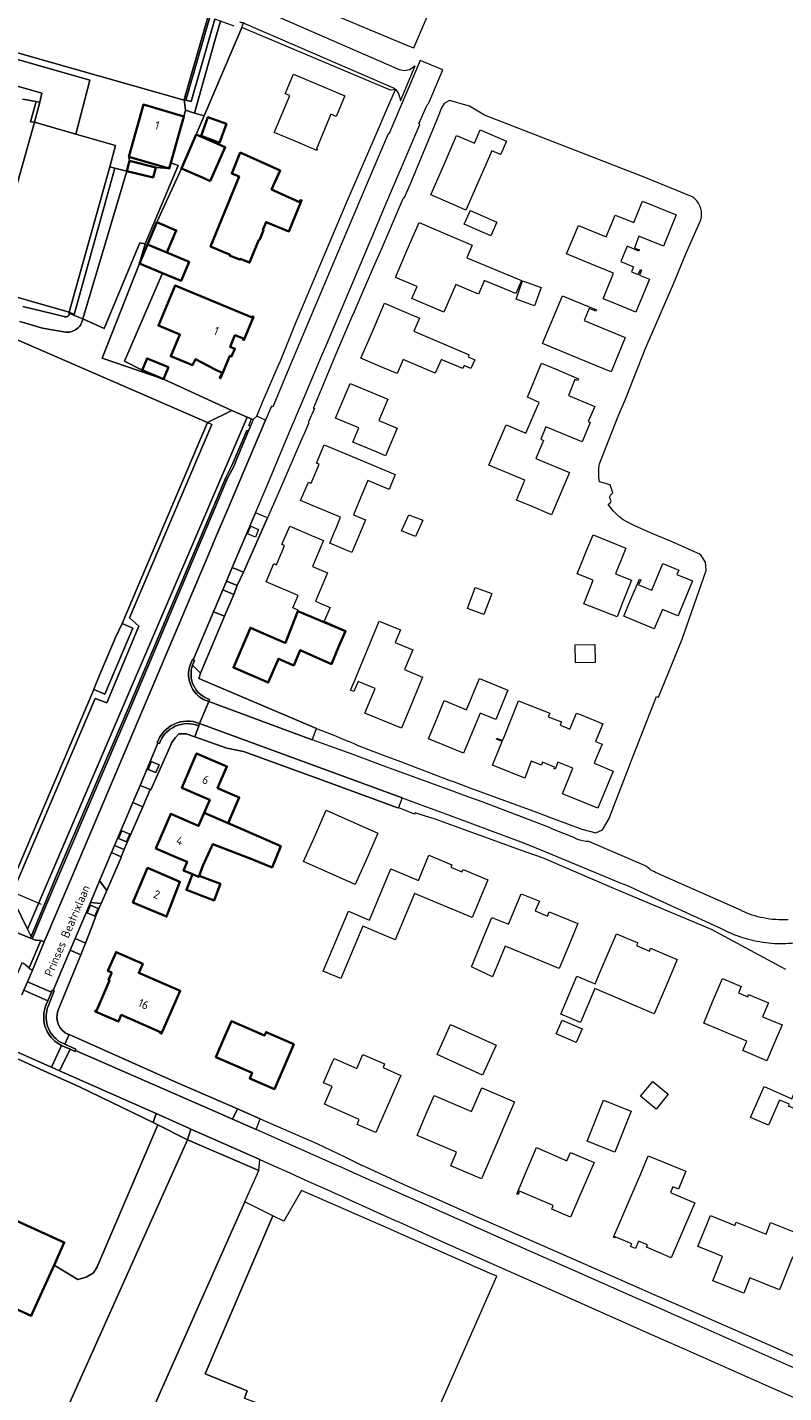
# Model space of a CAD drawing. Extents: x 184422 to 186971, y 345860 to 349088.
# Tile 20 of 59: x 185960 to 186121, y 346821 to 347111. Entities that reach past the tile are written whole.
import ezdxf
from ezdxf.enums import TextEntityAlignment as Align

# ---------------------------------------------------------------- set-up
doc = ezdxf.new("R2010")
doc.units = 0
for name, color, linetype, lineweight in [('B-WE-GR-BEPLANTING_CULTUUR_BODEMBEDEKKER-GV', 90, 'Continuous', 18), ('B-WE-GR-BEPLANTING_CULTUUR_BOSPLANTSOEN-GV', 90, 'Continuous', 18), ('B-WE-GR-BEPLANTING_CULTUUR_HEESTERS-GV', 90, 'Continuous', 18), ('B-WE-GR-GRAS-GV', 60, 'Continuous', 13), ('B-WE-IE-TERREINAFSCHEIDING_KUNSTMATIG_HEKWERK-G', 20, 'IE-TERREINAFSCHEIDING-KUNSTMATIG', 18), ('B-WE-OG-BEBOUWING-GV', 7, 'Continuous', 35), ('B-WE-OG-BEBOUWING-T18', 1, 'Continuous', 18), ('B-WE-OG-BEBOUWING_SCHUUR-GV', 7, 'Continuous', 35), ('B-WE-OG-TERREIN_CULTUURSCHEIDING-GV', 7, 'Continuous', 18), ('B-WE-OG-TERREIN_ERF-GV', 7, 'Continuous', 18), ('B-WE-OG-TOPOGRAFIE-T18', 1, 'Continuous', 18), ('B-WE-OG-WEG-GV', 7, 'Continuous', 18), ('B-WE-VH-VERHARDING_ASFALT-GV', 252, 'Continuous', 18), ('B-WE-VH-VERHARDING_BETONSTRAATSTEEN-GV', 252, 'Continuous', 18), ('B-WE-VH-VERHARDING_GESLOTEN-GV', 252, 'Continuous', 18), ('B-WE-VH-VERHARDING_HALFVERHARDING-GV', 252, 'Continuous', 18), ('B-WE-VH-VERHARDING_HALFVERHARDING_GRIND-GV', 252, 'Continuous', 18), ('B-WE-VH-VERHARDING_OPEN-GV', 252, 'Continuous', 18), ('B-WE-VH-VERHARDING_TEGEL-GV', 252, 'Continuous', 18)]:
    doc.layers.add(name, color=color, linetype=linetype, lineweight=lineweight)
doc.styles.add('NLCS-ISO-M1000-T18', font='NLCS-ISO.ttf', dxfattribs={"height": 1.8})
doc.linetypes.add('IE-TERREINAFSCHEIDING-KUNSTMATIG', pattern='A,4,[82,NLCS.SHX,S=0.75,R=90,X=0,Y=0],4,-2', length=10)

msp = doc.modelspace()

# ---------------------------------------------------------------- linework, layer by layer
at = {"layer": 'B-WE-GR-BEPLANTING_CULTUUR_BODEMBEDEKKER-GV', "flags": 128}
for points in [[(185985.711, 346953.675), (185987.368, 346952.972), (185988.065, 346954.613), (185986.409, 346955.317)], [(185979.464, 346938.974), (185981.116, 346938.258), (185981.827, 346939.901), (185980.176, 346940.616)], [(185972.759, 346923.169), (185974.415, 346922.465), (185975.116, 346924.113), (185973.459, 346924.818)]]:
    msp.add_lwpolyline(points, close=True, dxfattribs=at)
at = {"layer": 'B-WE-GR-BEPLANTING_CULTUUR_BOSPLANTSOEN-GV', "flags": 128}
msp.add_lwpolyline([(185951.795, 346860.366), (185967.929, 346853.088), (185965.737, 346848.23), (185970.783, 346845.202), (185972.6, 346845.68), (185974.134, 346846.637), (185974.941, 346847.881), (185987.807, 346878.094), (185986.777, 346878.617), (185971.189, 346886.189), (185964.368, 346889.244), (185923.33, 346907.9)], dxfattribs=at)
at = {"layer": 'B-WE-GR-BEPLANTING_CULTUUR_HEESTERS-GV', "flags": 128}
for points in [[(185927.964, 347133.731), (185998.52, 347113.835), (185993.398, 347096.094), (185993.783, 347095.985), (185999.016, 347114.11), (185963.298, 347124.183), (185928.068, 347134.117)], [(185962.722, 347095.528), (185961.968, 347095.715), (185960.777, 347091.398), (185961.579, 347091.292)], [(186007.062, 347025.645), (186006.698, 347025.729), (186003.551, 347018.272), (186002.273, 347015.743), (185999.632, 347009.503), (185995.675, 347000.156), (185981.259, 346966.105), (185966.299, 346931.093), (185960.853, 346918.109), (185960.759, 346917.797), (185961.097, 346917.656), (185964.019, 346924.623), (185966.664, 346930.93), (185981.613, 346965.915), (185996.043, 347000), (186000, 347009.347), (186002.637, 347015.576), (186003.915, 347018.106), (186004.563, 347019.699)]]:
    msp.add_lwpolyline(points, close=True, dxfattribs=at)
at = {"layer": 'B-WE-GR-GRAS-GV', "flags": 128}
for points in [[(185942.898, 346751.353), (185954.534, 346748.053), (185956.42, 346747.544), (185957.364, 346747.289), (185959.956, 346754.93), (185961.98, 346760.692), (185970.099, 346780.109), (186006.26, 346861.702), (186009.226, 346868.394), (185994.082, 346874.908), (185950.656, 346778.067), (185943.414, 346761.918), (185939.765, 346753.78), (185941.12, 346752.076)], [(186038.212, 346855.405), (186037.276, 346855.817), (186018.355, 346864.144), (186014.54, 346857.616), (186012.236, 346858.752), (185997.885, 346825.138), (186006.799, 346821.53), (186006.219, 346819.984), (186042.412, 346806.369), (186059.838, 346845.878), (186058.296, 346846.566)]]:
    msp.add_lwpolyline(points, close=True, dxfattribs=at)
at = {"layer": 'B-WE-IE-TERREINAFSCHEIDING_KUNSTMATIG_HEKWERK-G', "flags": 128}
msp.add_lwpolyline([(185956.094, 346927.989), (185963.029, 346925.038)], dxfattribs=at)
at = {"layer": 'B-WE-OG-BEBOUWING-GV', "flags": 128}
for points in [[(185981.625, 347083.944), (185990.222, 347081.443), (185990.555, 347082.626), (185993.34, 347092.526), (185984.743, 347095.027)], [(185998.949, 347078.776), (186002.095, 347086.012), (185995.969, 347088.675), (185993.478, 347082.942), (185992.825, 347081.438), (185997.41, 347079.445)], [(186005.294, 347084.813), (186003.489, 347080.379), (186005.071, 347079.735), (185999.003, 347064.831), (186002.182, 347063.537), (186003.108, 347063.16), (186003.025, 347062.956), (186005.229, 347062.058), (186005.312, 347062.261), (186007.312, 347061.446), (186009.278, 347066.271), (186009.399, 347066.222), (186010.255, 347068.324), (186010.135, 347068.373), (186010.818, 347070.049), (186015.661, 347068.075), (186018.347, 347074.665), (186018.115, 347074.764), (186017.91, 347074.31), (186013.353, 347076.368), (186011.958, 347076.997), (186013.761, 347080.989)], [(185985.61, 347065.266), (185989.697, 347063.557), (185991.705, 347068.272), (185987.61, 347070.048)], [(185992.032, 347057.846), (185992.757, 347057.543), (185994.442, 347061.573), (185990.527, 347063.21), (185989.697, 347063.557), (185985.61, 347065.266), (185983.929, 347061.247), (185988.803, 347059.201)], [(186007.822, 347049.772), (186003.209, 347051.701), (185991.508, 347056.594), (185987.931, 347048.04), (185992.485, 347046.135), (185990.554, 347041.516), (185995.136, 347039.6), (185995.802, 347040.892), (185997.02, 347040.265), (186000, 347038.73), (186001.465, 347037.976), (186000.943, 347036.962), (186001.146, 347036.858), (186003.111, 347041.634), (186003.47, 347041.482), (186004.166, 347043.129), (186003.167, 347043.519), (186004.162, 347045.988), (186005.994, 347045.275), (186005.886, 347045.06), (186006.095, 347044.942), (186008.156, 347049.871), (186007.907, 347049.975)], [(186011.077, 346972.185), (186011.247, 346972.111), (186013.424, 346977.21), (186016.672, 346975.792), (186018.072, 346979.034), (186024.694, 346976.057), (186026.295, 346979.839), (186027.648, 346983.034), (186017.541, 346987.285), (186016.27, 346984.037), (186014.908, 346980.557), (186014.65, 346980.669), (186007.457, 346983.775), (186003.862, 346975.312)], [(185997.649, 346944.46), (186002.71, 346942.215), (186005.085, 346947.725), (186000.493, 346949.704), (186002.477, 346954.305), (186000, 346955.373), (185996.037, 346957.081), (185992.892, 346949.767), (185997.485, 346947.792), (185998.833, 346947.212)], [(186002.71, 346942.215), (185997.649, 346944.46), (185996.443, 346941.655), (185995.126, 346942.219), (185990.529, 346944.186), (185987.378, 346936.82), (185991.975, 346934.853), (185994.043, 346933.99), (185993.251, 346932.186), (185995.14, 346931.386), (185996.462, 346930.797), (185996.562, 346931.06), (185997.368, 346933.173), (185999.234, 346937.167), (185999.459, 346937.759), (186007.783, 346934.583), (186012.077, 346932.829), (186013.934, 346937.375), (186009.762, 346939.174)], [(185990.22, 346930.742), (185985.62, 346932.702), (185982.507, 346925.396), (185987.107, 346923.436), (185989.651, 346922.352), (185992.482, 346929.771)], [(185996.562, 346931.06), (185996.462, 346930.797), (185995.14, 346931.386), (185993.863, 346928.038), (185999.739, 346925.796), (186000.904, 346928.85), (186001.088, 346929.333)], [(185978.017, 346910.446), (185977.352, 346908.852), (185977.549, 346908.752), (185974.772, 346902.331), (185974.568, 346902.412), (185974.472, 346902.194), (185979.415, 346900.05), (185980.02, 346901.445), (185988.368, 346897.824), (185988.281, 346897.622), (185988.602, 346897.483), (185990.591, 346902.07), (185992.548, 346906.583), (185983.745, 346910.4), (185984.585, 346912.338), (185983.497, 346912.813), (185978.915, 346914.814), (185977.176, 346910.831)], [(186016.715, 346895.234), (186010.802, 346897.8), (186010.499, 346897.102), (186003.465, 346900.154), (186002.137, 346897.092), (186000.134, 346892.475), (186007.872, 346889.118), (186007.346, 346887.917), (186012.572, 346885.657), (186014.557, 346890.246)]]:
    msp.add_lwpolyline(points, close=True, dxfattribs=at)
msp.add_lwpolyline([(185948.914, 346842.909), (185960.899, 346837.503), (185961.455, 346838.736), (185965.737, 346848.23), (185967.929, 346853.088), (185951.795, 346860.366)], dxfattribs=at)
at = {"layer": 'B-WE-OG-BEBOUWING_SCHUUR-GV', "flags": 128}
for points in [[(185996.974, 347088.359), (186000.885, 347086.915), (186002.368, 347090.933), (185998.457, 347092.377)], [(185986.815, 347079.511), (185987.347, 347081.671), (185981.759, 347083.048), (185981.227, 347080.888)], [(185988.993, 347036.679), (185990.04, 347039.181), (185985.514, 347041.074), (185984.473, 347038.569)]]:
    msp.add_lwpolyline(points, close=True, dxfattribs=at)
at = {"layer": 'B-WE-OG-TERREIN_CULTUURSCHEIDING-GV', "flags": 128}
for points in [[(185970.383, 347088.762), (185973.347, 347100.238), (185937.874, 347110.341), (185935.899, 347105.251), (185963.168, 347097.428), (185962.722, 347095.528), (185961.579, 347091.292)], [(185968.889, 347050.79), (185968.996, 347050.593), (185971.861, 347049.465), (185981.227, 347080.888), (185978.686, 347081.523), (185970.154, 347050.877), (185970.017, 347050.385), (185968.941, 347050.927)], [(185985.141, 347065.426), (185992.104, 347082.076), (185990.555, 347082.626), (185990.222, 347081.443), (185987.347, 347081.671), (185986.815, 347079.511), (185981.227, 347080.888), (185971.861, 347049.465), (185976.373, 347047.437), (185983.95, 347065.606)], [(185983.929, 347061.247), (185975.997, 347041.118), (185988.993, 347036.679), (185984.473, 347038.569), (185980.752, 347040.476), (185988.803, 347059.201)], [(185932.249, 347056.086), (185932.101, 347055.739), (185893.469, 346965.237), (185891.557, 346960.788), (185889.641, 346956.26), (185956.094, 346927.989), (185974.193, 346970.644), (185974.221, 346970.711), (185975.435, 346973.7), (185978.822, 346981.686), (185980.19, 346984.68), (185998.322, 347027.405), (185936.54, 347054.262)], [(186003.511, 347029.966), (185998.322, 347027.405), (185999.243, 347027.014), (185981.805, 346985.926), (185983.787, 346984.135), (185976.958, 346967.816), (185974.469, 346968.735), (185957.015, 346927.598), (185956.094, 346927.989), (185960.106, 346919.659), (186006.8, 347028.585)], [(185960.853, 346918.109), (185966.299, 346931.093), (185981.259, 346966.105), (185995.675, 347000.156), (185999.632, 347009.503), (186002.273, 347015.743), (186003.551, 347018.272), (186006.698, 347025.729), (186007.062, 347025.645), (186007.487, 347026.658), (186007.134, 347026.717), (186007.737, 347028.191), (186006.8, 347028.585), (185960.106, 346919.659)], [(185961.097, 346917.656), (185961.781, 346917.37), (185962.007, 346917.356), (185962.954, 346917.287), (185963.681, 346916.994), (185969.273, 346930.147), (185986.157, 346970.093), (185998.836, 347000), (186000, 347002.745), (186002.594, 347008.863), (186010.663, 347027.949), (186008.808, 347028.772), (186008.072, 347028.05), (186007.487, 347026.658), (186007.062, 347025.645), (186004.563, 347019.699), (186003.915, 347018.106), (186002.637, 347015.576), (186000, 347009.347), (185996.043, 347000), (185981.613, 346965.915), (185966.664, 346930.93), (185964.019, 346924.623)], [(185974.193, 346970.644), (185956.094, 346927.989), (185957.015, 346927.598), (185974.469, 346968.735), (185976.958, 346967.816), (185983.787, 346984.135), (185981.805, 346985.926), (185999.243, 347027.014), (185998.322, 347027.405), (185980.19, 346984.68), (185982.492, 346983.716), (185976.519, 346969.659)], [(185886.678, 346949.33), (185888.721, 346948.443), (185890.884, 346953.426), (185955.216, 346926.015), (185953.11, 346920.98), (185954.634, 346920.34), (185954.189, 346919.321), (185956.717, 346918.262), (185957.163, 346919.301), (185960.759, 346917.797), (185960.853, 346918.109), (185960.106, 346919.659), (185956.094, 346927.989), (185889.641, 346956.26)]]:
    msp.add_lwpolyline(points, close=True, dxfattribs=at)
for points in [[(185968.941, 347050.927), (185951.619, 347055.881), (185961.579, 347091.292), (185960.777, 347091.398), (185961.968, 347095.715), (185959.037, 347096.162)], [(185936.54, 347054.262), (185998.322, 347027.405), (186003.511, 347029.966), (185988.993, 347036.679), (185975.997, 347041.118), (185983.929, 347061.247), (185985.141, 347065.426), (185983.95, 347065.606), (185976.373, 347047.437), (185971.861, 347049.465), (185971.784, 347049.116), (185971.672, 347048.777), (185971.524, 347048.452), (185971.342, 347048.144), (185971.129, 347047.857), (185970.887, 347047.594), (185970.619, 347047.358), (185970.327, 347047.152), (185970.016, 347046.977), (185969.687, 347046.836), (185969.346, 347046.731), (185968.995, 347046.662), (185968.639, 347046.631), (185968.282, 347046.637), (185963.322, 347047.52), (185958.471, 347048.879)], [(185958.471, 347048.879), (185963.322, 347047.52), (185968.282, 347046.637), (185968.639, 347046.631), (185968.995, 347046.662), (185969.346, 347046.731), (185969.687, 347046.836), (185970.016, 347046.977), (185970.327, 347047.152), (185970.619, 347047.358), (185970.887, 347047.594), (185971.129, 347047.857), (185971.342, 347048.144), (185971.524, 347048.452), (185971.672, 347048.777), (185971.784, 347049.116), (185971.861, 347049.465), (185968.996, 347050.593), (185968.984, 347050.511), (185968.964, 347050.43), (185968.935, 347050.352), (185968.898, 347050.277), (185968.854, 347050.207), (185968.802, 347050.141), (185968.744, 347050.082), (185968.68, 347050.029), (185968.611, 347049.982), (185968.537, 347049.944), (185968.459, 347049.913), (185968.379, 347049.891), (185968.297, 347049.877), (185968.214, 347049.872), (185968.131, 347049.876), (185968.048, 347049.889), (185967.968, 347049.91), (185967.89, 347049.939), (185959.132, 347052.093)], [(185959.132, 347052.093), (185967.89, 347049.939), (185967.968, 347049.91), (185968.048, 347049.889), (185968.131, 347049.876), (185968.214, 347049.872), (185968.297, 347049.877), (185968.379, 347049.891), (185968.459, 347049.913), (185968.537, 347049.944), (185968.611, 347049.982), (185968.68, 347050.029), (185968.744, 347050.082), (185968.802, 347050.141), (185968.854, 347050.207), (185968.898, 347050.277), (185968.935, 347050.352), (185968.964, 347050.43), (185968.984, 347050.511), (185968.996, 347050.593), (185968.889, 347050.79), (185968.941, 347050.927)]]:
    msp.add_lwpolyline(points, dxfattribs=at)
at = {"layer": 'B-WE-OG-TERREIN_ERF-GV', "flags": 128}
for points in [[(186009.818, 347120.628), (186033.027, 347110.835), (186041.179, 347107.441), (186042.182, 347107.092), (186052.976, 347132.281)], [(186101.214, 347075.516), (186098.092, 347076.758), (186091.116, 347079.567), (186057.178, 347092.815), (186054.049, 347094.663), (186049.81, 347095.932), (186048.625, 347095.229), (186048.099, 347094.377), (186047.66, 347093.309), (186047.627, 347093.23), (186046.489, 347090.464), (186046.485, 347090.455), (186041.342, 347077.956), (186040.09, 347075.046), (186039.939, 347075.113), (186038.682, 347072.144), (186035.733, 347065.367), (186035.292, 347064.353)], [(186081.658, 347018.672), (186085.636, 347028.767), (186087.174, 347032.405), (186091.518, 347043.403), (186092.785, 347046.285), (186097.367, 347056.897), (186099.992, 347063.309), (186103.198, 347070.542)], [(186035.292, 347064.353), (186033.522, 347060.383), (186031.123, 347054.789), (186029.418, 347050.83), (186028.986, 347049.794), (186026.199, 347043.332), (186025.035, 347040.588), (186020.925, 347030.705), (186020.831, 347030.486), (186021.077, 347030.408), (186019.778, 347027.416), (186019.858, 347027.387), (186018.583, 347024.407), (186018.552, 347024.335), (186013.659, 347012.939), (186011.129, 347007.187), (186011.122, 347007.17), (186006.035, 346995.586), (186004.685, 346992.753), (186003.948, 346990.826), (186001.962, 346986.227), (185996.843, 346974.128), (185996.496, 346972.967), (186021.497, 346962.392), (186025.169, 346960.911), (186028.203, 346959.688), (186028.317, 346959.642), (186029.91, 346958.943), (186029.969, 346958.917), (186031.042, 346958.488), (186035.922, 346956.615), (186039.383, 346955.327), (186050.065, 346951.249), (186050.391, 346951.129), (186054.068, 346949.771), (186068.227, 346944.543), (186071.77, 346943.235), (186077.865, 346940.984), (186080.841, 346940.176), (186082.252, 346940.801), (186083.685, 346943.237), (186084.703, 346945.858), (186087.986, 346954.306), (186088.412, 346955.402), (186093.777, 346969.141), (186094.182, 346969.019), (186099.187, 346981.332), (186104.343, 346995.95), (186104.14, 346997.752), (186103.124, 346999.389), (186097.077, 347002.072), (186093.825, 347003.426), (186092.494, 347003.989), (186089.138, 347005.488)], [(186083.916, 347014.185), (186081.62, 347014.841)], [(186084.101, 347010.694), (186083.878, 347011.42)], [(186083.978, 347011.954), (186084.499, 347012.487)], [(186083.491, 347010.011), (186083.945, 347010.354)], [(186121.266, 346911.126), (186120.205, 346911.707), (186105.457, 346919.63), (186088.756, 346926.652), (186085.429, 346928.051), (186084.69, 346928.362), (186069.901, 346934.721), (186069.515, 346934.857), (186064.835, 346936.511), (186064.29, 346936.704), (186046.754, 346943.088), (186046.735, 346943.095), (186042.433, 346944.414), (186042.329, 346944.159), (186038.987, 346945.516), (186038.584, 346945.573), (186021.038, 346951.999), (186005.972, 346957.477), (186002.474, 346958.174), (185995.666, 346960.598), (185993.834, 346961.25), (185992.28, 346961.212), (185991.452, 346960.345), (185990.758, 346959.408), (185990.262, 346958.264), (185986.326, 346949.311), (185986.159, 346949.38), (185984.619, 346945.732), (185980.997, 346937.489), (185980.645, 346936.609), (185980.042, 346935.099), (185979.974, 346934.928), (185976.948, 346927.948), (185975.74, 346925.16), (185975.537, 346924.692), (185974.78, 346922.896), (185973.726, 346919.98), (185972.407, 346916.724), (185971.403, 346914.247), (185966.579, 346902.34)], [(185968.841, 346897.313), (185968.933, 346897.272), (185991.495, 346887.257), (186004.72, 346881.488), (186009.553, 346879.38), (186021.606, 346874.122), (186027.521, 346871.254), (186030.95, 346869.591), (186031.024, 346869.555), (186039.035, 346865.907), (186040.711, 346865.144), (186042.463, 346864.319), (186045.711, 346862.886), (186052.609, 346859.844), (186056.249, 346858.239), (186056.271, 346858.229), (186068.256, 346852.973), (186076.319, 346849.437), (186090.036, 346843.422), (186093.193, 346842.037), (186097.792, 346840.021), (186102.974, 346837.748), (186118.507, 346830.936), (186130.806, 346825.395)], [(185950.656, 346778.067), (185994.082, 346874.908), (185987.807, 346878.094), (185974.941, 346847.881), (185974.134, 346846.637), (185972.6, 346845.68), (185970.783, 346845.202), (185965.737, 346848.23), (185961.455, 346838.736), (185960.899, 346837.503), (185948.914, 346842.909)], [(186006.219, 346819.984), (186006.799, 346821.53), (185997.885, 346825.138), (186012.236, 346858.752), (186006.26, 346861.702), (185970.099, 346780.109)]]:
    msp.add_lwpolyline(points, dxfattribs=at)
for points in [[(185992.825, 347081.438), (185987.61, 347070.048), (185991.705, 347068.272), (185989.697, 347063.557), (185990.527, 347063.21), (185994.442, 347061.573), (185992.757, 347057.543), (185992.032, 347057.846), (185988.803, 347059.201), (185980.752, 347040.476), (185984.473, 347038.569), (185988.993, 347036.679), (186003.511, 347029.966), (186006.8, 347028.585), (186007.737, 347028.191), (186008.072, 347028.05), (186008.808, 347028.772), (186010.07, 347031.722), (186013.366, 347039.463), (186013.852, 347040.578), (186017.055, 347048.492), (186018.193, 347051.182), (186027.833, 347073.966), (186034.699, 347089.905), (186035.903, 347092.7), (186038.302, 347098.269), (186037.218, 347098.119), (186005.628, 347111.46), (185997.638, 347092.612), (185995.969, 347088.675), (186002.095, 347086.012), (185998.949, 347078.776), (185997.41, 347079.445)], [(186025.686, 347092.495), (186024.56, 347092.965), (186021.501, 347085.638), (186021.713, 347085.55), (186021.609, 347085.301), (186016.995, 347087.227), (186012.522, 347089.094), (186012.647, 347089.394), (186015.829, 347096.936), (186014.892, 347097.327), (186016.63, 347101.473), (186027.528, 347096.906)], [(185987.61, 347070.048), (185992.825, 347081.438), (185993.478, 347082.942), (185995.969, 347088.675), (185997.638, 347092.612), (185995.59, 347093.243), (185993.645, 347093.819), (185993.34, 347092.526), (185990.555, 347082.626), (185992.104, 347082.076), (185985.141, 347065.426), (185983.929, 347061.247), (185985.61, 347065.266)], [(186056.016, 347078.896), (186053.275, 347072.588), (186050.412, 347073.832), (186045.808, 347075.833), (186048.55, 347082.142), (186051.292, 347088.451), (186055.093, 347086.804), (186056.321, 347089.653), (186061.855, 347087.239), (186060.659, 347084.496), (186060.621, 347084.409), (186058.762, 347085.214)], [(185990.222, 347081.443), (185981.625, 347083.944), (185981.759, 347083.048), (185981.227, 347080.888), (185986.815, 347079.511), (185987.347, 347081.671)], [(186005.071, 347079.735), (186003.489, 347080.379), (186005.294, 347084.813), (186013.761, 347080.989), (186011.958, 347076.997), (186013.353, 347076.368), (186017.91, 347074.31), (186018.115, 347074.764), (186018.347, 347074.665), (186015.661, 347068.075), (186010.818, 347070.049), (186010.135, 347068.373), (186010.255, 347068.324), (186009.399, 347066.222), (186009.278, 347066.271), (186007.312, 347061.446), (186005.312, 347062.261), (186005.229, 347062.058), (186003.025, 347062.956), (186003.108, 347063.16), (186002.182, 347063.537), (185999.003, 347064.831)], [(186059.8, 347070.041), (186058.546, 347067.156), (186052.914, 347069.604), (186054.062, 347072.246), (186054.168, 347072.489), (186055.829, 347071.767)], [(186087.555, 347064.903), (186086.215, 347061.659), (186088.868, 347060.563), (186088.429, 347059.5), (186089.899, 347058.894), (186090.338, 347059.957), (186090.587, 347059.854), (186090.148, 347058.791), (186092.274, 347057.913), (186089.369, 347050.877), (186084.747, 347052.785), (186082.412, 347053.743), (186084.64, 347059.174), (186078.035, 347061.886), (186074.671, 347063.266), (186077.166, 347069.347), (186083.069, 347066.925), (186084.967, 347071.551), (186088.917, 347069.93), (186090.805, 347074.528), (186097.972, 347071.585), (186095.25, 347064.919), (186089.991, 347067.067), (186089.105, 347064.537), (186090.133, 347064.177), (186090.028, 347063.875)], [(186056.983, 347057.201), (186055.905, 347054.69), (186051.108, 347056.748), (186048.598, 347050.897), (186041.797, 347053.814), (186042.877, 347056.327), (186038.282, 347058.298), (186040.789, 347064.143), (186043.296, 347069.989), (186047.926, 347068.003), (186054.109, 347065.351), (186054.621, 347065.131), (186053.469, 347062.478), (186065.056, 347057.624), (186063.906, 347054.876), (186059.083, 347056.834), (186057.176, 347057.652)], [(185991.508, 347056.594), (186003.209, 347051.701), (186007.822, 347049.772), (186007.907, 347049.975), (186008.156, 347049.871), (186006.095, 347044.942), (186005.886, 347045.06), (186005.994, 347045.275), (186004.162, 347045.988), (186003.167, 347043.519), (186004.166, 347043.129), (186003.47, 347041.482), (186003.111, 347041.634), (186001.146, 347036.858), (186000.943, 347036.962), (186001.465, 347037.976), (186000, 347038.73), (185997.02, 347040.265), (185995.802, 347040.892), (185995.136, 347039.6), (185990.554, 347041.516), (185992.485, 347046.135), (185987.931, 347048.04)], [(186069.239, 347056.153), (186067.853, 347052.258), (186063.908, 347053.662), (186065.294, 347057.556)], [(186033.455, 347046.943), (186035.948, 347052.792), (186040.548, 347050.831), (186043.383, 347049.622), (186042.202, 347046.85), (186053.956, 347041.84), (186053.753, 347041.365), (186055.141, 347040.773), (186054.344, 347038.906), (186052.875, 347039.532), (186052.601, 347038.89), (186048.009, 347040.848), (186047.977, 347040.774), (186046.758, 347037.912), (186039.911, 347040.831), (186038.633, 347037.833), (186035.565, 347039.141), (186030.965, 347041.102)], [(186078.426, 347049.1), (186087.126, 347045.488), (186084.094, 347038.187), (186079.476, 347040.105), (186069.553, 347044.227), (186073.767, 347054.371), (186076.366, 347053.291), (186080.983, 347051.373), (186080.861, 347051.078), (186079.485, 347051.649)], [(186069.167, 347023.865), (186069.757, 347023.619), (186068.148, 347019.761), (186075.248, 347016.801), (186071.471, 347007.815), (186066.862, 347009.752), (186064.03, 347010.942), (186065.814, 347015.147), (186058.165, 347018.393), (186061.804, 347026.968), (186066.029, 347025.176), (186068.469, 347030.927), (186068.815, 347031.701), (186066.33, 347032.844), (186069.328, 347040.078), (186072.581, 347038.698), (186077.184, 347036.745), (186077.016, 347036.349), (186076.433, 347036.596), (186075.04, 347033.189), (186080.685, 347030.856), (186079.25, 347027.611), (186079.693, 347027.43), (186077.934, 347023.299), (186070.267, 347026.505)], [(186034.791, 347027.868), (186038.648, 347026.239), (186036.162, 347020.354), (186033.907, 347021.306), (186029.265, 347023.266), (186030.537, 347026.279), (186025.553, 347028.383), (186028.667, 347035.756), (186033.3, 347033.8), (186036.692, 347032.367)], [(186030.145, 347002.504), (186029.003, 346999.779), (186024.317, 347001.743), (186025.476, 347004.508), (186025.531, 347004.64), (186026.646, 347007.276), (186020.819, 347009.74), (186018.149, 347010.869), (186019.796, 347014.764), (186020.36, 347014.52), (186021.213, 347016.551), (186022.053, 347018.553), (186021.505, 347018.787), (186023.142, 347022.693), (186027.753, 347020.76), (186038.259, 347016.356), (186036.944, 347013.219), (186032.439, 347015.108), (186031.247, 347012.264), (186029.367, 347007.777), (186031.909, 347006.712)], [(186013.879, 346999.247), (186014.191, 347000), (186014.713, 347001.257), (186014.172, 347001.485), (186015.818, 347005.363), (186020.421, 347003.409), (186022.981, 347002.322), (186020.647, 346996.824), (186023.842, 346995.468), (186021.274, 346989.42), (186022.601, 346988.856), (186024.407, 346988.089), (186023.166, 346985.167), (186027.708, 346983.176), (186027.648, 346983.034), (186026.295, 346979.839), (186024.694, 346976.057), (186018.072, 346979.034), (186016.672, 346975.792), (186013.424, 346977.21), (186011.247, 346972.111), (186011.077, 346972.185), (186003.862, 346975.312), (186007.457, 346983.775), (186014.65, 346980.669), (186014.908, 346980.557), (186016.27, 346984.037), (186017.541, 346987.285), (186017.631, 346987.516), (186016.466, 346988.011), (186017.594, 346990.664), (186010.801, 346993.55), (186012.454, 346997.438), (186013.027, 346997.194)], [(186044.129, 347006.689), (186042.522, 347003.196), (186039.607, 347004.366), (186041.149, 347007.815)], [(186085.035, 346995.272), (186088.45, 346993.929), (186086.62, 346989.276), (186085.379, 346986.12), (186078.328, 346988.893), (186079.526, 346991.94), (186080.298, 346993.904), (186076.911, 346995.235), (186078.37, 346998.942), (186078.807, 347000), (186080.278, 347003.563), (186087.255, 347000.682), (186086.975, 347000)], [(186089.934, 346992.94), (186092.736, 346991.76), (186095.078, 346997.441), (186098.474, 346996.058), (186098.087, 346995.122), (186101.4, 346993.759), (186098.401, 346986.499), (186098.325, 346986.316), (186095.006, 346987.702), (186093.267, 346983.557), (186088.656, 346985.491), (186086.836, 346986.254), (186088.19, 346989.483), (186090.145, 346994.085), (186090.404, 346993.975)], [(186053.574, 346987.913), (186055.22, 346992.344), (186058.738, 346991.037), (186057.092, 346986.606)], [(186028.742, 346970.516), (186029.489, 346972.317), (186034.839, 346985.215), (186039.358, 346983.34), (186038.252, 346980.674), (186041.985, 346979.125), (186040.231, 346974.898), (186044.064, 346973.308), (186041.469, 346967.054), (186039.553, 346962.436), (186031.82, 346965.645), (186033.974, 346970.836), (186030.362, 346972.334), (186029.481, 346970.21)], [(186076.535, 346976.353), (186076.494, 346980.182), (186080.656, 346980.226), (186080.697, 346976.397)], [(186047.201, 346964.782), (186048.66, 346968.317), (186053.415, 346966.355), (186056.148, 346972.979), (186062.147, 346970.504), (186059.616, 346964.257), (186056.26, 346965.642), (186052.732, 346957.091), (186045.294, 346960.16)], [(186075.38, 346962.231), (186076.773, 346965.649), (186077.719, 346965.265), (186082.352, 346963.385), (186080.818, 346959.605), (186082.2, 346959.066), (186081.157, 346956.531), (186080.518, 346954.956), (186084.539, 346953.324), (186081.318, 346945.389), (186073.766, 346948.468), (186075.993, 346953.932), (186072.817, 346955.226), (186072.213, 346953.745), (186071.963, 346953.847), (186072.08, 346954.134), (186069.568, 346955.202), (186069.311, 346954.551), (186067.144, 346955.408), (186065.748, 346951.78), (186058.938, 346954.556), (186060.995, 346959.603), (186059.792, 346960.094), (186059.867, 346960.279), (186061.071, 346959.788), (186061.448, 346960.714), (186064.423, 346968.237), (186071.066, 346965.611), (186070.775, 346964.875), (186073.56, 346963.774), (186073.281, 346963.068), (186074.556, 346962.564)], [(186002.71, 346942.215), (186009.762, 346939.174), (186013.934, 346937.375), (186012.077, 346932.829), (186007.783, 346934.583), (185999.459, 346937.759), (185999.234, 346937.167), (185997.368, 346933.173), (185996.562, 346931.06), (186001.088, 346929.333), (186000.904, 346928.85), (185999.739, 346925.796), (185993.863, 346928.038), (185995.14, 346931.386), (185993.251, 346932.186), (185994.043, 346933.99), (185991.975, 346934.853), (185987.378, 346936.82), (185990.529, 346944.186), (185995.126, 346942.219), (185996.443, 346941.655), (185997.649, 346944.46), (185998.833, 346947.212), (185997.485, 346947.792), (185992.892, 346949.767), (185996.037, 346957.081), (186000, 346955.373), (186002.477, 346954.305), (186000.493, 346949.704), (186005.085, 346947.725)], [(186034.575, 346940.084), (186032.543, 346935.515), (186029.744, 346929.221), (186018.754, 346934.109), (186021.553, 346940.403), (186023.585, 346944.972)], [(186031.714, 346920.179), (186031.345, 346920.334), (186026.68, 346909.192), (186022.946, 346910.755), (186028.287, 346923.511), (186032.431, 346921.776), (186032.764, 346921.637), (186035.382, 346927.891), (186037.317, 346932.501), (186043.154, 346930.051), (186045.413, 346935.435), (186050.261, 346933.39), (186050.041, 346932.864), (186052.43, 346931.863), (186052.65, 346932.389), (186057.913, 346930.185), (186055.982, 346925.573), (186054.569, 346922.199), (186042.371, 346927.307), (186038.242, 346917.446)], [(185985.62, 346932.702), (185990.22, 346930.742), (185992.482, 346929.771), (185989.651, 346922.352), (185987.107, 346923.436), (185982.507, 346925.396)], [(186054.431, 346911.672), (186056.855, 346917.578), (186058.753, 346922.203), (186062.333, 346920.734), (186064.998, 346927.228), (186068.88, 346925.636), (186068.011, 346923.588), (186070.619, 346922.481), (186070.981, 346923.359), (186077.014, 346920.874), (186075.11, 346916.251), (186073.085, 346911.335), (186061.611, 346916.06), (186058.938, 346909.569)], [(186093.282, 346901.703), (186080.68, 346907.047), (186077.633, 346899.862), (186073.435, 346901.642), (186076.865, 346909.732), (186080.72, 346908.073), (186081.595, 346910.105), (186083.313, 346914.099), (186085.289, 346918.692), (186089.763, 346916.767), (186089.526, 346916.216), (186092.29, 346915.047), (186092.517, 346915.621), (186098.168, 346913.224), (186096.216, 346908.621)], [(185977.549, 346908.752), (185977.352, 346908.852), (185978.017, 346910.446), (185977.176, 346910.831), (185978.915, 346914.814), (185983.497, 346912.813), (185984.585, 346912.338), (185983.745, 346910.4), (185992.548, 346906.583), (185990.591, 346902.07), (185988.602, 346897.483), (185988.281, 346897.622), (185988.368, 346897.824), (185980.02, 346901.445), (185979.415, 346900.05), (185974.472, 346902.194), (185974.568, 346902.412), (185974.772, 346902.331)], [(186117.234, 346891.714), (186112.114, 346893.875), (186112.952, 346895.861), (186103.811, 346899.715), (186105.833, 346904.568), (186107.756, 346909.183), (186111.778, 346907.507), (186111.216, 346906.159), (186113.144, 346905.338), (186113.314, 346905.781), (186117.535, 346904.02), (186116.303, 346901.067), (186120.443, 346899.32), (186118.499, 346894.713)], [(186010.499, 346897.102), (186010.802, 346897.8), (186016.715, 346895.234), (186014.557, 346890.246), (186012.572, 346885.657), (186007.346, 346887.917), (186007.872, 346889.118), (186000.134, 346892.475), (186002.137, 346897.092), (186003.465, 346900.154)], [(186059.667, 346895.036), (186056.796, 346888.674), (186047.137, 346893.032), (186050.007, 346899.394)], [(186073.729, 346900.335), (186077.96, 346898.495), (186076.698, 346895.592), (186072.466, 346897.433)], [(186140.075, 346893.12), (186138.123, 346888.517), (186136.725, 346885.221), (186132.378, 346887.064), (186128.977, 346879.044), (186121.825, 346882.076), (186121.989, 346882.462), (186119.907, 346883.33), (186117.555, 346877.988), (186113.728, 346879.673), (186116.613, 346886.225), (186120.44, 346884.54), (186122.49, 346883.644), (186123.61, 346886.285), (186125.561, 346890.889), (186126.804, 346890.362), (186127.32, 346891.577), (186128.36, 346891.136), (186130.858, 346897.028)], [(186030.127, 346878.169), (186030.599, 346879.239), (186029.316, 346879.798), (186023.235, 346882.447), (186024.856, 346886.214), (186023, 346887.027), (186025.006, 346891.607), (186025.249, 346892.161), (186030.05, 346890.056), (186031.364, 346893.055), (186035.995, 346891.025), (186035.658, 346890.256), (186039.439, 346888.598), (186036.111, 346881.005), (186034.104, 346876.426)], [(186092.959, 346887.311), (186096.261, 346884.6), (186093.664, 346881.438), (186090.362, 346884.149)], [(186054.458, 346880.886), (186056.624, 346885.956), (186063.556, 346882.995), (186058.53, 346871.229), (186056.567, 346866.631), (186050.084, 346869.399), (186051.293, 346872.244), (186042.879, 346875.838), (186044.843, 346880.436), (186046.489, 346884.29)], [(186082.524, 346883.354), (186088.383, 346881.011), (186084.878, 346872.246), (186079.02, 346874.589)], [(186064.671, 346863.97), (186064.349, 346863.249), (186064.103, 346863.349), (186065.986, 346867.981), (186068.282, 346873.269), (186074.74, 346870.465), (186075.509, 346872.237), (186080.542, 346870.052), (186077.496, 346863.036), (186075.492, 346858.421), (186071.489, 346860.159), (186071.807, 346860.909)], [(186096.873, 346849.801), (186091.654, 346852.049), (186091.861, 346852.534), (186089.922, 346853.37), (186089.265, 346851.778), (186088.252, 346852.19), (186088.49, 346852.784), (186084.954, 346854.304), (186084.86, 346854.081), (186084.614, 346854.185), (186086.592, 346858.777), (186088.542, 346863.304), (186090.427, 346867.679), (186091.996, 346871.494), (186100, 346868.203), (186098.431, 346864.388), (186097.256, 346864.871), (186096.745, 346863.684), (186098.008, 346863.14), (186101.897, 346861.465), (186098.851, 346854.393)], [(186107.805, 346850.11), (186105.578, 346851.003), (186102.541, 346852.223), (186105.225, 346858.782), (186110.419, 346856.688), (186110.703, 346857.393), (186117.036, 346854.839), (186118.004, 346857.285), (186125.058, 346854.493), (186125.466, 346855.514), (186126.209, 346855.217), (186123.768, 346849.118), (186122.996, 346849.369), (186123.137, 346849.754), (186122.63, 346849.94), (186119.894, 346843.009), (186113.595, 346845.541), (186112.295, 346842.292), (186105.71, 346844.925)]]:
    msp.add_lwpolyline(points, close=True, dxfattribs=at)
at = {"layer": 'B-WE-OG-TERREIN_ERF-GV'}
for points in [[(186101.913, 347074.988, 0.0481714), (186101.214, 347075.516)], [(186103.198, 347070.542, 0.2786714), (186101.913, 347074.988)], [(186081.62, 347014.841, -0.0803966), (186081.658, 347018.672)], [(186084.499, 347012.487, -0.0371693), (186083.916, 347014.185)], [(186083.878, 347011.42, -0.2068019), (186083.978, 347011.954)], [(186089.138, 347005.488, -0.1549636), (186083.491, 347010.011)], [(186083.945, 347010.354, 0.2835498), (186084.101, 347010.694)], [(185966.579, 346902.34, 0.4073599), (185968.841, 346897.313)]]:
    msp.add_lwpolyline(points, format="xyb", dxfattribs=at)
at = {"layer": 'B-WE-OG-WEG-GV', "flags": 128}
for points in [[(185986.777, 346878.617), (185987.431, 346880.466), (185966.94, 346889.583), (185965.188, 346890.362), (185965.02, 346890.437), (185948.688, 346897.637), (185946.837, 346898.453), (185935.549, 346903.429), (185923.652, 346908.827), (185923.33, 346907.9), (185964.368, 346889.244), (185971.189, 346886.189)], [(185994.819, 346877.18), (185994.082, 346874.908), (186009.226, 346868.394), (186009.466, 346870.681), (186000, 346874.881)]]:
    msp.add_lwpolyline(points, close=True, dxfattribs=at)
at = {"layer": 'B-WE-VH-VERHARDING_ASFALT-GV', "flags": 128}
for points in [[(186045.458, 347095.541), (186048.389, 347102.455), (186043.522, 347104.394), (186036.91, 347088.74), (186036.727, 347088.844), (186033.721, 347081.682), (186026.006, 347063.43), (186020.395, 347050.211), (186019.25, 347047.467), (186015.97, 347039.743), (186015.49, 347038.577), (186012.206, 347030.783), (186011.918, 347030.919), (186010.663, 347027.949), (186002.594, 347008.863), (186000, 347002.745), (185998.836, 347000), (185986.157, 346970.093), (185969.273, 346930.147), (185963.681, 346916.994), (185961.158, 346911.002), (185960.072, 346908.489), (185965.19, 346906.328), (185965.355, 346906.726), (185965.557, 346906.638), (185969.183, 346915.223), (185970.216, 346917.695), (185973.474, 346925.376), (185975.429, 346929.959), (185977.972, 346935.978), (185978.591, 346937.495), (185982.481, 346946.646), (185984.02, 346950.268), (185987.834, 346959.273), (185987.662, 346959.342)], [(186008.546, 347008.257), (186010.997, 347014.016), (186015.81, 347025.452), (186018.455, 347031.749), (186022.608, 347041.57), (186023.759, 347044.325), (186028.641, 347055.824), (186031.002, 347061.386), (186032.708, 347065.448), (186033.113, 347066.433), (186036.06, 347073.376), (186038.511, 347079.155), (186043.454, 347090.816), (186043.26, 347090.907), (186044.816, 347094.488)], [(185994.708, 346976.008), (185995.148, 346977.024), (185995.341, 346976.94), (185999.663, 346987.198), (186001.603, 346991.845), (186002.376, 346993.683), (186003.609, 346996.566), (186008.546, 347008.257)], [(185996.636, 346963.444), (185998.622, 346968.074)], [(185998.622, 346968.074), (185996.636, 346963.444), (186039.751, 346947.586), (186043.14, 346946.344), (186047.413, 346944.778), (186065.496, 346938.023), (186070.042, 346936.175), (186086.042, 346929.579), (186087.567, 346928.943), (186089.36, 346928.125), (186107.331, 346919.91)], [(186076.845, 346938.846), (186076.189, 346939.175), (186071.536, 346941.059), (186071.001, 346941.278), (186070.475, 346941.495), (186067.477, 346942.666), (186063.621, 346944.173), (186056.719, 346946.735), (186053.335, 346947.977), (186049.736, 346949.298), (186038.593, 346953.386), (186035.095, 346954.67), (186030.21, 346956.462), (186029.078, 346956.878), (186027.334, 346957.518), (186020.615, 346959.982), (185998.622, 346968.074)], [(186091.555, 346933.124), (186079.359, 346938.319)], [(186111.799, 346923.64), (186097.245, 346930.093), (186093.583, 346931.717)], [(185964.09, 346903.683), (185964.412, 346904.455), (185959.317, 346906.712), (185958.885, 346905.695)], [(185951.067, 346902.617), (185950.879, 346902.25), (185950.808, 346902.282), (185948.688, 346897.637), (185965.02, 346890.437), (185965.188, 346890.362), (185967.333, 346894.985), (185966.965, 346895.151)]]:
    msp.add_lwpolyline(points, dxfattribs=at)
at = {"layer": 'B-WE-VH-VERHARDING_ASFALT-GV'}
for points in [[(186044.816, 347094.488, -0.0490857), (186045.458, 347095.541)], [(185998.622, 346968.074, -0.4297848), (185994.708, 346976.008)], [(185987.662, 346959.342, -0.4254007), (185996.636, 346963.444)], [(186079.359, 346938.319, -0.0982676), (186076.845, 346938.846)], [(186093.583, 346931.717, -0.0904762), (186091.555, 346933.124)], [(186111.84, 346923.621, 0.0293864), (186111.799, 346923.64)], [(186116.492, 346922.068, -0.0609325), (186111.84, 346923.621)], [(186121.705, 346921.702, -0.0652099), (186116.492, 346922.068)], [(186107.331, 346919.91, 0.0891472), (186116.981, 346916.846)], [(186116.981, 346916.846, 0.0216377), (186119.432, 346916.633)], [(186119.432, 346916.633, 0.0444414), (186124.231, 346916.969)], [(185966.965, 346895.151, -0.3838644), (185964.09, 346903.683)]]:
    msp.add_lwpolyline(points, format="xyb", dxfattribs=at)
at = {"layer": 'B-WE-VH-VERHARDING_ASFALT-GV', "flags": 128}
for points in [[(185959.317, 346906.712), (185964.412, 346904.455), (185965.19, 346906.328), (185960.072, 346908.489)], [(185966.94, 346889.583), (185969.141, 346894.171), (185967.333, 346894.985), (185965.188, 346890.362)], [(185987.431, 346880.466), (185986.777, 346878.617), (185987.807, 346878.094), (185994.082, 346874.908), (185994.819, 346877.18), (185994.419, 346877.357)]]:
    msp.add_lwpolyline(points, close=True, dxfattribs=at)
at = {"layer": 'B-WE-VH-VERHARDING_BETONSTRAATSTEEN-GV', "flags": 128}
for points in [[(186039.137, 347102.435), (186009.401, 347115.392), (185999.798, 347118.616), (185964.138, 347128.612), (185910.314, 347143.737), (185909.705, 347143.917), (185908.85, 347141.029), (185911.935, 347140.161)], [(186005.239, 347112.581), (186005.838, 347112.451), (186006.019, 347112.383), (186006.413, 347112.236), (186038.028, 347098.495), (186038.168, 347098.386), (186038.302, 347098.269), (186038.852, 347097.558), (186039.151, 347096.711), (186039.343, 347095.857), (186042.497, 347103.247), (186041.911, 347102.822)], [(185995.196, 346975.851), (185995.613, 346976.807), (185995.341, 346976.94), (185995.148, 346977.024), (185994.708, 346976.008)], [(185998.622, 346968.074), (185998.685, 346968.259), (185998.788, 346968.548)], [(185996.501, 346962.943), (185996.587, 346963.237), (185996.636, 346963.444)], [(185987.662, 346959.342), (185987.834, 346959.273), (185988.126, 346959.169)], [(185964.571, 346903.477), (185965.806, 346906.545), (185965.557, 346906.638), (185965.355, 346906.726), (185965.19, 346906.328), (185964.412, 346904.455), (185964.09, 346903.683)], [(185966.965, 346895.151), (185967.333, 346894.985), (185969.141, 346894.171), (185970.211, 346893.689), (185970.279, 346893.88), (185970.397, 346894.175), (185968.031, 346895.243), (185967.105, 346895.662)]]:
    msp.add_lwpolyline(points, dxfattribs=at)
at = {"layer": 'B-WE-VH-VERHARDING_BETONSTRAATSTEEN-GV'}
for points in [[(186041.911, 347102.822, -0.2663482), (186039.137, 347102.435)], [(185994.708, 346976.008, 0.4297848), (185998.622, 346968.074)], [(185998.788, 346968.548, -0.4288929), (185995.196, 346975.851)], [(185996.636, 346963.444, 0.4254007), (185987.662, 346959.342)], [(185988.126, 346959.169, -0.4244241), (185996.501, 346962.943)], [(185964.09, 346903.683, 0.3838644), (185966.965, 346895.151)], [(185967.105, 346895.662, -0.3769585), (185964.571, 346903.477)]]:
    msp.add_lwpolyline(points, format="xyb", dxfattribs=at)
at = {"layer": 'B-WE-VH-VERHARDING_BETONSTRAATSTEEN-GV', "flags": 128}
for points in [[(186003.609, 346996.566), (186002.376, 346993.683), (186004.685, 346992.753), (186006.035, 346995.586)], [(186001.962, 346986.227), (186003.948, 346990.826), (186001.603, 346991.845), (185999.663, 346987.198)], [(185984.02, 346950.268), (185982.481, 346946.646), (185984.619, 346945.732), (185986.159, 346949.38)], [(185980.645, 346936.609), (185978.591, 346937.495), (185977.972, 346935.978), (185980.042, 346935.099)], [(185976.948, 346927.948), (185975.429, 346929.959), (185973.474, 346925.376), (185975.74, 346925.16)], [(185971.403, 346914.247), (185972.407, 346916.724), (185970.216, 346917.695), (185969.183, 346915.223)], [(186004.72, 346881.488), (186003.637, 346879.325), (186008.68, 346877.088), (186009.553, 346879.38)]]:
    msp.add_lwpolyline(points, close=True, dxfattribs=at)
at = {"layer": 'B-WE-VH-VERHARDING_GESLOTEN-GV', "flags": 128}
msp.add_lwpolyline([(186136.24, 346820.535), (186120.052, 346827.683), (186102.177, 346835.622), (186096.88, 346837.974), (186092.275, 346840.008), (186089.158, 346841.385), (186075.44, 346847.445), (186073.939, 346848.108), (186067.354, 346851.027), (186055.337, 346856.355), (186051.76, 346857.941), (186050.897, 346858.324), (186044.885, 346861), (186038.149, 346863.998), (186030.168, 346867.55), (186026.756, 346869.069), (186026.019, 346869.397), (186008.68, 346877.088), (186003.637, 346879.325), (186000, 346880.94), (185970.279, 346893.88), (185970.211, 346893.689), (185969.141, 346894.171), (185966.94, 346889.583), (185987.431, 346880.466), (185994.419, 346877.357), (185994.819, 346877.18), (186000, 346874.881), (186009.466, 346870.681), (186011.956, 346869.576), (186015.827, 346867.858), (186019.057, 346866.425), (186023.735, 346864.35), (186038.118, 346857.821), (186039.123, 346857.364), (186048.653, 346853.038), (186071.39, 346842.982), (186094.721, 346832.598), (186099.615, 346830.437), (186117.48, 346822.55), (186137.101, 346813.85)], dxfattribs=at)
at = {"layer": 'B-WE-VH-VERHARDING_HALFVERHARDING-GV', "flags": 128}
for points in [[(185922.98, 347115.992), (185993.369, 347095.995), (185993.398, 347096.094), (185998.52, 347113.835), (185927.964, 347133.731)], [(185961.579, 347091.292), (185951.619, 347055.881), (185968.941, 347050.927), (185977.566, 347081.81), (185978.83, 347086.335), (185970.383, 347088.762)]]:
    msp.add_lwpolyline(points, close=True, dxfattribs=at)
at = {"layer": 'B-WE-VH-VERHARDING_HALFVERHARDING_GRIND-GV', "flags": 128}
for points in [[(185999.979, 347113.55), (185999.016, 347114.11), (185993.783, 347095.985), (185994.859, 347095.681), (185999.893, 347113.175)], [(186003.999, 347111.674), (186001.098, 347112.747), (186000, 347108.859), (185998.585, 347103.848), (185995.59, 347093.243), (185997.638, 347092.612), (186005.628, 347111.46), (186006.019, 347112.383), (186005.838, 347112.451), (186005.239, 347112.581)], [(186020.787, 346960.452), (186021.497, 346962.392), (185996.496, 346972.967), (185996.843, 346974.128), (185995.196, 346975.851)], [(185998.788, 346968.548), (185998.685, 346968.259), (185998.622, 346968.074), (186020.615, 346959.982), (186020.787, 346960.452)], [(185986.159, 346949.38), (185986.326, 346949.311), (185990.262, 346958.264), (185990.758, 346959.408), (185991.452, 346960.345), (185992.28, 346961.212), (185993.834, 346961.25), (185995.666, 346960.598), (185996.501, 346962.943)], [(185988.126, 346959.169), (185987.834, 346959.273), (185984.02, 346950.268), (185986.159, 346949.38)], [(185958.885, 346905.695), (185959.317, 346906.712), (185960.072, 346908.489), (185961.158, 346911.002), (185960.428, 346911.328), (185960.473, 346911.451), (185959.732, 346912.006), (185959.253, 346912.369), (185958.935, 346912.503), (185958.855, 346912.313), (185955.947, 346905.378), (185954.124, 346902.138)], [(185971.403, 346914.247), (185969.183, 346915.223), (185965.557, 346906.638), (185965.806, 346906.545), (185964.571, 346903.477)], [(185966.579, 346902.34), (185971.403, 346914.247)], [(185967.105, 346895.662), (185968.031, 346895.243), (185968.933, 346897.272), (185968.841, 346897.313)]]:
    msp.add_lwpolyline(points, dxfattribs=at)
for points in [[(186011.122, 347007.17), (186008.546, 347008.257), (186003.609, 346996.566), (186006.035, 346995.586)], [(186006.87, 347003.743), (186007.563, 347005.395), (186009.222, 347004.699), (186008.53, 347003.047)], [(186001.603, 346991.845), (186003.948, 346990.826), (186004.685, 346992.753), (186002.376, 346993.683)], [(186001.962, 346986.227), (185999.663, 346987.198), (185995.341, 346976.94), (185995.613, 346976.807), (185995.196, 346975.851), (185996.843, 346974.128)], [(186039.032, 346945.638), (186039.579, 346947.117), (186039.751, 346947.586), (185996.636, 346963.444), (185996.587, 346963.237), (185996.501, 346962.943), (185995.666, 346960.598), (186002.474, 346958.174), (186005.972, 346957.477), (186021.038, 346951.999), (186038.584, 346945.573), (186038.987, 346945.516)], [(185985.711, 346953.675), (185986.409, 346955.317), (185988.065, 346954.613), (185987.368, 346952.972)], [(185984.619, 346945.732), (185982.481, 346946.646), (185978.591, 346937.495), (185980.645, 346936.609), (185980.997, 346937.489)], [(185981.827, 346939.901), (185981.116, 346938.258), (185979.464, 346938.974), (185980.176, 346940.616)], [(185980.042, 346935.099), (185977.972, 346935.978), (185975.429, 346929.959), (185976.948, 346927.948), (185979.974, 346934.928)], [(185975.74, 346925.16), (185973.474, 346925.376), (185970.216, 346917.695), (185972.407, 346916.724), (185973.726, 346919.98), (185974.78, 346922.896), (185975.537, 346924.692)], [(185972.759, 346923.169), (185973.459, 346924.818), (185975.116, 346924.113), (185974.415, 346922.465)], [(185968.933, 346897.272), (185968.031, 346895.243), (185970.397, 346894.175), (185970.279, 346893.88), (186000, 346880.94), (186003.637, 346879.325), (186004.72, 346881.488), (185991.495, 346887.257)]]:
    msp.add_lwpolyline(points, close=True, dxfattribs=at)
at = {"layer": 'B-WE-VH-VERHARDING_HALFVERHARDING_GRIND-GV'}
for points in [[(185995.196, 346975.851, 0.4288929), (185998.788, 346968.548)], [(185996.501, 346962.943, 0.4244241), (185988.126, 346959.169)], [(185964.571, 346903.477, 0.3769585), (185967.105, 346895.662)], [(185968.841, 346897.313, -0.4073599), (185966.579, 346902.34)]]:
    msp.add_lwpolyline(points, format="xyb", dxfattribs=at)
at = {"layer": 'B-WE-VH-VERHARDING_OPEN-GV', "flags": 128}
for points in [[(186001.098, 347112.747), (185999.893, 347113.175), (185994.859, 347095.681), (185993.783, 347095.985), (185993.398, 347096.094), (185993.645, 347093.819), (185995.59, 347093.243), (185998.585, 347103.848), (186000, 347108.859)], [(185961.158, 346911.002), (185963.681, 346916.994), (185962.954, 346917.287), (185960.473, 346911.451), (185960.428, 346911.328)]]:
    msp.add_lwpolyline(points, close=True, dxfattribs=at)
msp.add_lwpolyline([(185959.732, 346912.006), (185960.473, 346911.451), (185962.954, 346917.287), (185962.007, 346917.356), (185961.781, 346917.37), (185961.097, 346917.656), (185960.759, 346917.797), (185957.163, 346919.301)], dxfattribs=at)
at = {"layer": 'B-WE-VH-VERHARDING_TEGEL-GV', "flags": 128}
msp.add_lwpolyline([(185959.037, 347096.162), (185961.968, 347095.715), (185962.722, 347095.528), (185963.168, 347097.428), (185935.899, 347105.251), (185937.874, 347110.341), (185973.347, 347100.238), (185970.383, 347088.762), (185978.83, 347086.335), (185977.566, 347081.81), (185978.686, 347081.523), (185981.227, 347080.888), (185981.759, 347083.048), (185981.625, 347083.944), (185984.743, 347095.027), (185993.34, 347092.526), (185993.645, 347093.819), (185993.398, 347096.094), (185993.369, 347095.995), (185922.98, 347115.992), (185920.415, 347107.632), (185926.823, 347106.881)], dxfattribs=at)
for points in [[(185978.686, 347081.523), (185977.566, 347081.81), (185968.941, 347050.927), (185970.017, 347050.385), (185970.154, 347050.877)], [(185980.19, 346984.68), (185978.822, 346981.686), (185975.435, 346973.7), (185974.221, 346970.711), (185974.193, 346970.644), (185976.519, 346969.659), (185982.492, 346983.716)]]:
    msp.add_lwpolyline(points, close=True, dxfattribs=at)

# ---------------------------------------------------------------- texts
at = {"layer": 'B-WE-OG-BEBOUWING-T18', "style": 'NLCS-ISO-M1000-T18'}
for s, rotation, p in [('1', 344.3, (185987.656, 347090.613)), ('1', 338.1, (186000.228, 347046.926)), ('6', 336.8, (185997.963, 346951.435)), ('4', 336.9, (185992.453, 346938.514)), ('2', 337, (185987.566, 346927.065)), ('16', 336.6, (185984.76, 346903.749))]:
    msp.add_text(s, height=1.8, rotation=rotation, dxfattribs=at).set_placement(p, align=Align.MIDDLE)
at = {"layer": 'B-WE-OG-TOPOGRAFIE-T18', "style": 'NLCS-ISO-M1000-T18'}
msp.add_text('Prinses Beatrixlaan', height=1.8, rotation=66.9, dxfattribs=at).set_placement((185968.531, 346919.358), align=Align.MIDDLE)

doc.saveas('drawing.dxf')
